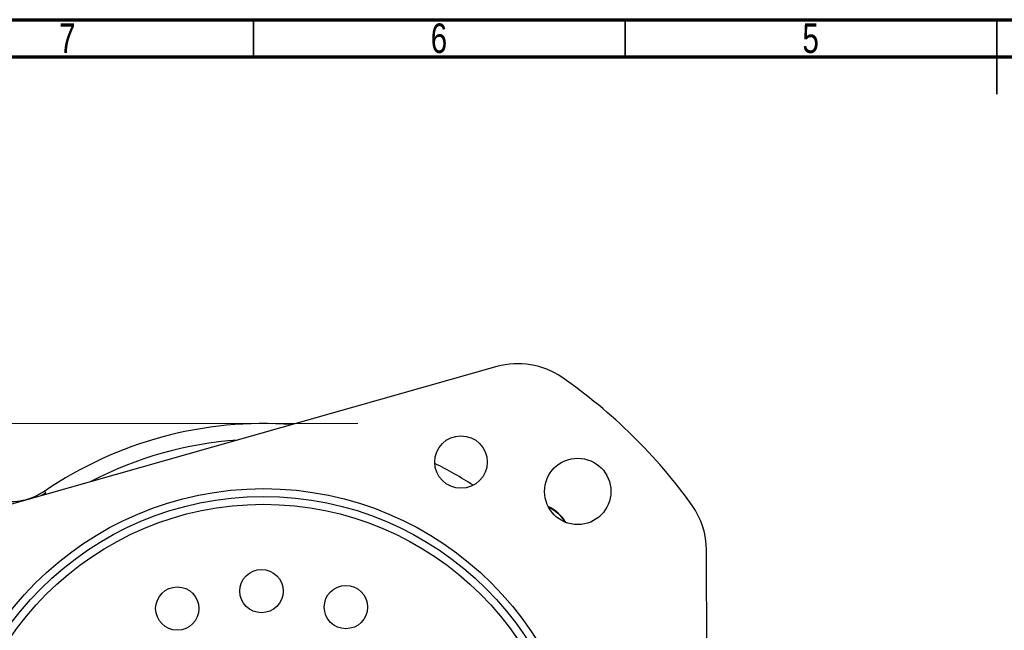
# Model space of a CAD drawing. Header units: inches. Extents: x 0.6 to 16.3, y 0.2 to 11.5.
# Tile 5 of 13: x 3.3 to 8.5, y 8.3 to 11.5. Entities that reach past the tile are written whole.
import ezdxf

# ---------------------------------------------------------------- set-up
doc = ezdxf.new("R2010")
doc.units = ezdxf.units.IN
doc.header["$MEASUREMENT"] = 0
doc.linetypes.add('CENTERX2', pattern=[0.8, 0.5, -0.1, 0.1, -0.1])
doc.styles.add('SLDTEXTSTYLE0', font='TXT', dxfattribs={"width": 0.75})
doc.dimstyles.new('SLDDIMSTYLE0', dxfattribs={"dimtxt": 0.137795, "dimasz": 0.14, "dimexe": 0, "dimexo": 0.0625, "dimgap": 0.034449, "dimtad": 0, "dimtih": 1, "dimtoh": 1, "dimdec": 1, "dimlfac": 1.5, "dimrnd": 1e-09, "dimzin": 12, "dimdsep": 46, "dimtxsty": 'SLDTEXTSTYLE0', "dimblk1": 'CLOSED', "dimblk2": 'CLOSED', "dimsah": 1, "dimcen": 0.09, "dimadec": 0, "dimazin": 3, "dimtfac": 1, "dimtdec": 1, "dimtofl": 0, "dimtmove": 0, "dimatfit": 3, "dimldrblk": 'CLOSED', "dimfxl": 0, "dimfrac": 2, "dimtolj": 1, "dimtzin": 12, "dimarcsym": 0})

# ---------------------------------------------------------------- blocks, each defined once
blk = doc.blocks.new('_Closed')
at = {"color": 0, "linetype": 'ByBlock', "lineweight": -2}
for p, q in [((-1, 0.166667), (0, 0)), ((-1, 0.166667), (-1, -0.166667)), ((0, 0), (-1, -0.166667)), ((0, 0), (-1, 0))]:
    blk.add_line(p, q, dxfattribs=at)
blk = doc.blocks.new('_D')
at = {"color": 7, "linetype": 'Continuous', "lineweight": 0}
for p, q in [((4.5413, 9.3578), (1.4707, 9.3578)), ((1.5101, 9.3578), (1.5101, 8.7759)), ((1.3574, 8.7479), (1.3154, 8.7479)), ((1.3154, 8.7479), (1.3154, 8.5292)), ((1.6628, 8.7479), (1.7048, 8.7479)), ((1.7048, 8.7479), (1.7048, 8.5292)), ((1.3154, 8.5292), (1.3574, 8.5292)), ((1.7048, 8.5292), (1.6628, 8.5292)), ((1.5101, 4.4881), (1.5101, 8.323)), ((3.3351, 4.4881), (1.4707, 4.4881))]:
    blk.add_line(p, q, dxfattribs=at)
at = {"color": 7, "linetype": 'Continuous', "lineweight": 18, "xscale": 0.14, "yscale": 0.14}
for p, rotation in [((1.5101, 9.3578), 90.0000000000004), ((1.5101, 4.4881), 270.0000000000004)]:
    blk.add_blockref('_Closed', p, dxfattribs=dict(at, rotation=rotation))
at = {"color": 7, "linetype": 'Continuous', "lineweight": 18, "char_height": 0.1378, "attachment_point": 1, "style": 'SLDTEXTSTYLE0'}
for s, insert in [('186', (1.3574, 8.7068)), ('7.3', (1.3828, 8.5006))]:
    blk.add_mtext(s, dxfattribs=dict(at, insert=insert))

msp = doc.modelspace()

# ---------------------------------------------------------------- linework, layer by layer
at = {"color": 7, "linetype": 'Continuous', "lineweight": 70}
for p, q in [((0.5906, 11.4961), (16.3386, 11.4961)), ((0.7874, 11.2992), (16.1417, 11.2992))]:
    msp.add_line(p, q, dxfattribs=at)
at = {"color": 7, "linetype": 'Continuous', "lineweight": 35}
for p, q in [((4.5276, 11.2992), (4.5276, 11.4961)), ((6.4961, 11.2992), (6.4961, 11.4961)), ((8.4646, 11.4961), (8.4646, 11.1024)), ((8.4646, 11.2992), (8.4646, 11.4961))]:
    msp.add_line(p, q, dxfattribs=at)
at = {"color": 7, "linetype": 'Continuous', "lineweight": 25}
for p, q in [((5.8174, 9.6593), (2.7101, 8.7801)), ((3.4231, 9.0004), (3.4248, 8.9946)), ((3.4248, 8.9946), (3.4266, 8.9889)), ((6.9331, 6.4678), (6.927, 8.6877))]:
    msp.add_line(p, q, dxfattribs=at)
at = {"color": 7, "linetype": 'CENTERX2', "lineweight": 18}
msp.add_line((4.5806, 9.3578), (5.1262, 9.3578), dxfattribs=at)
at = {"color": 8, "linetype": 'Continuous', "lineweight": 25}
for p, q in [((3.3993, 8.9751), (3.4266, 8.9889)), ((3.4266, 8.9889), (3.4091, 8.9779)), ((3.4266, 8.9889), (3.4116, 8.9786))]:
    msp.add_line(p, q, dxfattribs=at)
at = {"color": 7, "linetype": 'Continuous', "lineweight": 25}
for centre, radius in [((5.627, 9.154), 0.139), ((6.2453, 8.9985), 0.1757), ((4.5806, 7.3045), 1.7087), ((4.5806, 7.3045), 1.6673), ((4.5806, 7.3045), 1.626), ((4.5705, 8.4711), 0.1147), ((5.0177, 8.3862), 0.1147), ((4.1248, 8.3784), 0.1147)]:
    msp.add_circle(centre, radius, dxfattribs=at)
for centre, radius, start, end in [((5.9287, 9.2659), 0.4088, 55.5, 105.7975), ((4.5806, 7.3045), 2.7888, 35.5, 55.5), ((4.5806, 7.3045), 2.0533, 85.7679, 124.3161), ((4.5806, 7.3045), 2.0533, 57.233, 63.7675), ((5.9802, 8.7041), 0.2409, 32.694, 63.3044), ((6.5182, 8.6866), 0.4088, 0.1557, 35.5)]:
    msp.add_arc(centre, radius, start, end, dxfattribs=at)
at = {"color": 8, "linetype": 'Continuous', "lineweight": 25}
msp.add_arc((4.5806, 7.3045), 1.9709, 93.9843, 117.6106, dxfattribs=at)
at = {"color": 7, "linetype": 'Continuous', "lineweight": 25}
msp.add_open_spline([(3.4231, 9.0004), (3.4066, 8.9904), (3.3737, 8.9702), (3.3187, 8.9516), (3.2616, 8.9413), (3.2231, 8.9431), (3.2038, 8.9439)], degree=3, knots=[0, 0, 0, 0, 0.250012, 0.500009, 0.750001, 1, 1, 1, 1], dxfattribs=at)
at = {"color": 8, "linetype": 'Continuous', "lineweight": 25}
msp.add_open_spline([(6.0964, 8.9121), (6.1, 8.9104), (6.1201, 8.9013), (6.1492, 8.8765), (6.1688, 8.8499), (6.1778, 8.8377)], degree=3, knots=[0, 0, 0, 0, 0.10882, 0.592716, 1, 1, 1, 1], dxfattribs=at)

# ---------------------------------------------------------------- texts
at = {"color": 7, "linetype": 'Continuous', "lineweight": 0, "char_height": 0.1562, "attachment_point": 2, "style": 'SLDTEXTSTYLE0'}
for s, insert in [('7', (3.5417, 11.476)), ('6', (5.5102, 11.476)), ('5', (7.4787, 11.476))]:
    msp.add_mtext(s, dxfattribs=dict(at, insert=insert))

# ---------------------------------------------------------------- dimensions: what is measured, and where the dimension line sits
at = {"color": 7, "linetype": 'Continuous', "lineweight": 18}
dim = msp.add_linear_dim(base=(1.5101, 4.4881), p1=(4.5806, 9.3578), p2=(3.3745, 4.4881), angle=90, dimstyle='SLDDIMSTYLE0', dxfattribs=at)
dim.commit()
dim.dimension.update_dxf_attribs({"geometry": '_D', "text_midpoint": (1.5101, 8.5494), "dimtype": 160})

doc.saveas('drawing.dxf')
